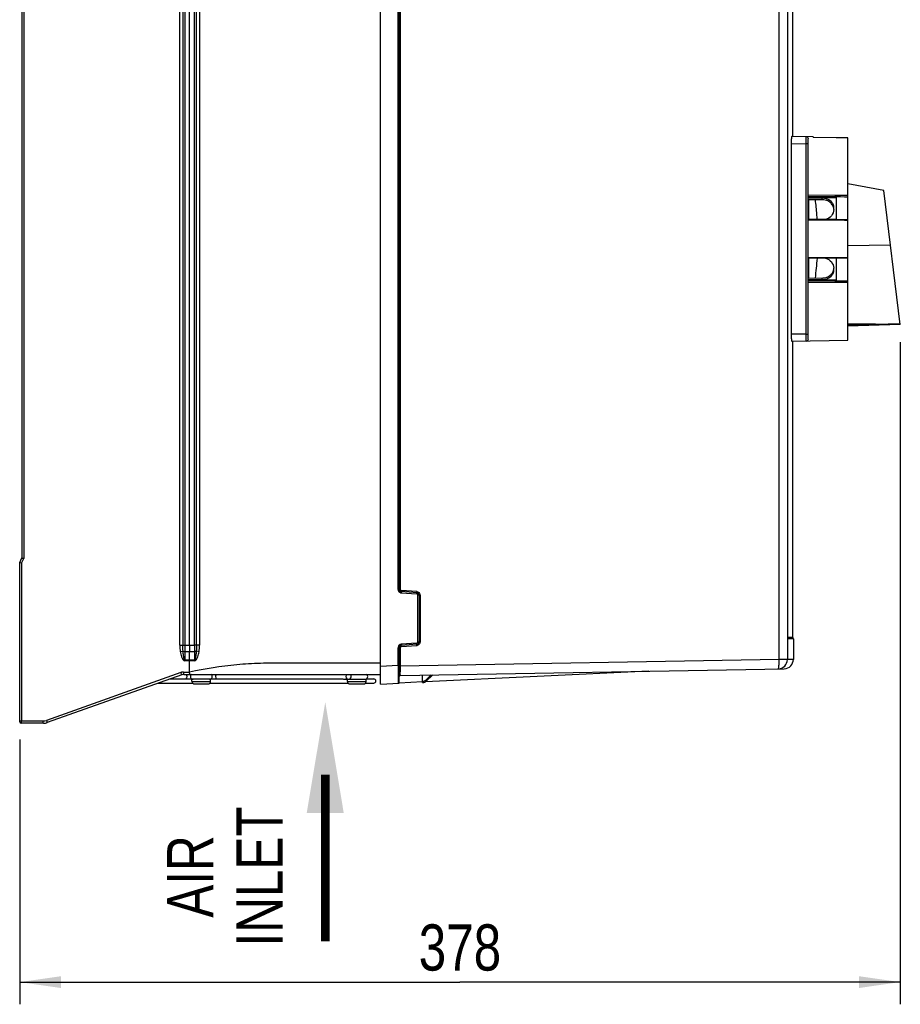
# Model space of a CAD drawing. Header units: inches. Extents: x 0 to 166, y 0 to 117.
# Tile 18 of 73: x 65 to 80, y 36 to 53. Entities that reach past the tile are written whole.
import ezdxf

# ---------------------------------------------------------------- set-up
doc = ezdxf.new("R2010")
doc.units = ezdxf.units.IN
doc.header["$LTSCALE"] = 9.105315
doc.header["$MEASUREMENT"] = 0
doc.layers.get('0').update_dxf_attribs({"linetype": 'CONTINUOUS'})
doc.styles.get("Standard").update_dxf_attribs({"font": 'txt', "width": 0.8})
doc.styles.add('TEXTSTYLE_5', font='txt', dxfattribs={"width": 0.8})
doc.dimstyles.new('DIMSTYLE_1', dxfattribs={"dimtxt": 0.78125, "dimasz": 0.7, "dimexe": 0.18, "dimexo": 0.0625, "dimgap": 0.09, "dimtad": 1, "dimdec": 0, "dimzin": 4, "dimdsep": 46, "dimtxsty": 'STANDARD', "dimblk": '_FILLED', "dimblk1": '_FILLED', "dimblk2": '_FILLED', "dimcen": 0.09, "dimadec": 0, "dimazin": 0, "dimtfac": 1, "dimtdec": 0, "dimtofl": 0, "dimtmove": 0, "dimatfit": 3, "dimldrblk": '_FILLED', "dimfxl": 1, "dimtolj": 1, "dimtzin": 4, "dimarcsym": 0})

# ---------------------------------------------------------------- blocks, each defined once
blk = doc.blocks.new('_FILLED')
at = {"color": 0, "linetype": 'BYBLOCK'}
blk.add_solid([(0, 0), (-1, 0.143), (-1, -0.143)], dxfattribs=at)
blk = doc.blocks.new('*D14')
at = {"color": 7, "linetype": 'CONTINUOUS'}
for p, q in [((80.278, 47.524), (80.278, 36.329)), ((65.389, 40.806), (65.389, 36.329)), ((65.389, 36.704), (72.833, 36.704)), ((80.278, 36.704), (72.833, 36.704))]:
    blk.add_line(p, q, dxfattribs=at)
at = {"color": 7, "linetype": 'CONTINUOUS', "xscale": 0.7, "yscale": 0.7, "zscale": 0.7, "rotation": 180}
blk.add_blockref('_FILLED', (65.389, 36.704), dxfattribs=at)
at = {"color": 7, "linetype": 'CONTINUOUS', "xscale": 0.7, "yscale": 0.7, "zscale": 0.7}
blk.add_blockref('_FILLED', (80.278, 36.704), dxfattribs=at)
at = {"color": 7, "linetype": 'CONTINUOUS', "insert": (72.833, 37.68), "char_height": 0.7812, "width": 1.875, "attachment_point": 2, "line_spacing_factor": 0.9}
blk.add_mtext('378', dxfattribs=at)
blk = doc.blocks.new('SYMBOL_0_BL1', base_point=(70.556, 39.418))
at = {"color": 7, "linetype": 'CONTINUOUS', "const_width": 0.15}
blk.add_lwpolyline([(70.556, 40.208), (70.556, 37.395)], dxfattribs=at)
at = {"color": 7, "linetype": 'CONTINUOUS'}
blk.add_solid([(70.868, 39.565), (70.556, 41.44), (70.243, 39.565)], dxfattribs=at)

msp = doc.modelspace()

# ---------------------------------------------------------------- linework, layer by layer
at = {"color": 7, "linetype": 'CONTINUOUS'}
for p, q in [((71.49, 41.743), (71.49, 71.494)), ((78.37, 70.729), (78.37, 42.157)), ((71.788, 43.343), (71.788, 69.81)), ((71.806, 69.81), (71.806, 43.343)), ((71.824, 69.81), (71.824, 43.343)), ((65.428, 69.268), (65.428, 43.874)), ((65.457, 69.275), (65.457, 43.867)), ((68.096, 42.399), (68.096, 69.089)), ((68.148, 69.089), (68.148, 42.399)), ((68.183, 69.089), (68.183, 42.399)), ((68.263, 42.399), (68.263, 69.089)), ((68.343, 42.399), (68.343, 69.089)), ((68.378, 42.399), (68.378, 69.09)), ((68.43, 69.09), (68.43, 42.399)), ((78.458, 61.827), (78.458, 50.998)), ((78.23, 42.157), (78.23, 55.697)), ((78.803, 50.992), (78.442, 50.999)), ((78.724, 47.58), (78.724, 50.955)), ((78.803, 50.992), (78.803, 50.983)), ((79.197, 50.977), (78.803, 50.983)), ((79.393, 50.973), (79.197, 50.977)), ((79.393, 47.553), (79.393, 50.973)), ((78.435, 50.881), (78.685, 50.876)), ((78.435, 50.881), (78.435, 47.655)), ((78.724, 50.876), (78.685, 50.876)), ((78.685, 47.659), (78.685, 50.876)), ((80.002, 50.084), (79.393, 50.197)), ((79.17, 50.001), (78.724, 50.004)), ((79.196, 49.976), (78.724, 49.979)), ((78.724, 49.969), (78.734, 49.969)), ((78.724, 49.963), (78.96, 49.961)), ((78.734, 49.969), (78.78, 49.968)), ((78.78, 49.968), (78.899, 49.968)), ((78.899, 49.968), (78.96, 49.967)), ((78.96, 49.967), (79.018, 49.967)), ((78.96, 49.93), (78.96, 49.961)), ((79.018, 49.967), (79.077, 49.967)), ((79.077, 49.967), (79.196, 49.966)), ((79.267, 50.001), (79.17, 50.001)), ((79.196, 49.976), (79.196, 49.594)), ((79.267, 49.976), (79.196, 49.976)), ((79.334, 50.001), (79.267, 50.001)), ((79.334, 49.975), (79.267, 49.976)), ((79.393, 50), (79.334, 50.001)), ((79.393, 49.975), (79.334, 49.975)), ((80.279, 47.822), (80.002, 50.084)), ((78.734, 49.929), (78.724, 49.929)), ((78.734, 49.597), (78.734, 49.932)), ((78.96, 49.93), (78.734, 49.929)), ((79.196, 49.594), (78.724, 49.597)), ((78.724, 49.59), (78.873, 49.589)), ((78.873, 49.589), (78.981, 49.588)), ((78.981, 49.588), (79.021, 49.588)), ((79.021, 49.588), (79.17, 49.587)), ((79.17, 49.587), (79.267, 49.587)), ((79.196, 49.594), (79.267, 49.594)), ((79.267, 49.594), (79.334, 49.593)), ((79.267, 49.587), (79.334, 49.586)), ((79.334, 49.593), (79.393, 49.593)), ((79.334, 49.586), (79.393, 49.586)), ((79.393, 49.157), (80.114, 49.169)), ((78.873, 48.946), (78.724, 48.946)), ((79.196, 48.941), (78.724, 48.939)), ((78.734, 48.604), (78.734, 48.939)), ((78.981, 48.947), (78.873, 48.946)), ((79.021, 48.947), (78.981, 48.947)), ((79.17, 48.948), (79.021, 48.947)), ((79.267, 48.949), (79.17, 48.948)), ((79.267, 48.942), (79.196, 48.941)), ((79.196, 48.941), (79.196, 48.559)), ((79.334, 48.949), (79.267, 48.949)), ((79.334, 48.942), (79.267, 48.942)), ((79.393, 48.949), (79.334, 48.949)), ((79.393, 48.942), (79.334, 48.942)), ((78.724, 48.607), (78.734, 48.607)), ((78.734, 48.607), (78.96, 48.605)), ((78.96, 48.574), (78.96, 48.605)), ((78.96, 48.574), (78.724, 48.573)), ((78.78, 48.567), (78.724, 48.567)), ((78.724, 48.557), (79.196, 48.559)), ((78.724, 48.531), (79.17, 48.534)), ((78.899, 48.567), (78.78, 48.567)), ((78.958, 48.568), (78.899, 48.567)), ((79.018, 48.568), (78.958, 48.568)), ((79.077, 48.568), (79.018, 48.568)), ((79.196, 48.569), (79.077, 48.568)), ((79.17, 48.534), (79.267, 48.534)), ((79.196, 48.559), (79.267, 48.56)), ((79.267, 48.56), (79.334, 48.56)), ((79.267, 48.534), (79.334, 48.535)), ((79.334, 48.56), (79.393, 48.56)), ((79.334, 48.535), (79.393, 48.535)), ((79.858, 47.826), (79.393, 47.826)), ((79.393, 47.815), (79.858, 47.826)), ((80.279, 47.822), (79.393, 47.791)), ((79.858, 47.826), (79.871, 47.826)), ((79.871, 47.826), (80.278, 47.836)), ((78.685, 47.659), (78.435, 47.655)), ((78.685, 47.659), (78.724, 47.659)), ((78.685, 47.65), (78.685, 47.659)), ((78.442, 47.537), (79.393, 47.553)), ((78.458, 47.537), (78.458, 42.534)), ((65.389, 43.795), (65.428, 43.874)), ((65.389, 41.108), (65.389, 43.795)), ((65.417, 43.788), (65.394, 43.794)), ((65.394, 43.794), (65.396, 43.793)), ((65.417, 43.788), (65.457, 43.867)), ((65.417, 43.788), (65.417, 41.118)), ((71.788, 43.343), (71.824, 43.343)), ((72.103, 43.306), (71.842, 43.324)), ((71.842, 43.285), (72.104, 43.266)), ((72.104, 43.286), (71.843, 43.304)), ((72.158, 43.247), (72.122, 43.247)), ((72.122, 42.454), (72.122, 43.247)), ((72.141, 43.247), (72.141, 42.454)), ((72.158, 43.247), (72.158, 42.454)), ((72.122, 42.454), (72.158, 42.454)), ((78.38, 42.538), (78.38, 42.538)), ((78.38, 42.534), (78.458, 42.534)), ((78.464, 42.522), (78.382, 42.522)), ((78.472, 42.509), (78.384, 42.509)), ((78.472, 42.509), (78.472, 42.158)), ((68.096, 42.399), (68.343, 42.399)), ((68.104, 42.29), (68.151, 42.298)), ((68.183, 42.294), (68.263, 42.294)), ((68.183, 42.294), (68.183, 42.149)), ((68.263, 42.399), (68.263, 42.294)), ((68.263, 42.294), (68.343, 42.293)), ((68.343, 42.399), (68.343, 42.293)), ((68.343, 42.293), (68.343, 42.149)), ((68.422, 42.289), (68.374, 42.298)), ((68.43, 42.399), (68.378, 42.399)), ((71.824, 42.357), (71.788, 42.357)), ((71.788, 42.054), (71.788, 42.357)), ((71.806, 41.778), (71.806, 42.357)), ((71.825, 42.391), (71.824, 42.045)), ((72.104, 42.434), (71.842, 42.416)), ((71.842, 42.377), (72.103, 42.395)), ((72.104, 42.415), (71.843, 42.396)), ((68.183, 42.149), (68.343, 42.149)), ((68.343, 42.134), (68.183, 42.134)), ((68.263, 42.134), (68.263, 42.149)), ((68.263, 41.945), (68.263, 42.134)), ((68.343, 42.134), (68.343, 42.149)), ((78.23, 42.157), (71.824, 42.045)), ((78.471, 42.158), (78.23, 42.157)), ((78.472, 42.158), (78.472, 42.158)), ((68.16, 41.945), (68.263, 41.945)), ((71.49, 42.094), (71.483, 42.094)), ((71.788, 42.054), (71.49, 42.038)), ((71.788, 42.054), (71.806, 42.054)), ((71.788, 42.054), (71.788, 42.028)), ((71.788, 42.028), (71.788, 41.977)), ((71.788, 41.977), (71.788, 41.953)), ((71.788, 41.953), (71.788, 41.845)), ((71.806, 42.045), (71.824, 42.045)), ((71.826, 41.888), (78.317, 42.001)), ((76.028, 41.958), (72.251, 41.781)), ((75.31, 41.925), (75.31, 41.949)), ((68.114, 41.937), (65.841, 41.127)), ((68.129, 41.9), (65.855, 41.09)), ((67.931, 41.829), (68.302, 41.829)), ((68.125, 41.908), (68.117, 41.93)), ((68.162, 41.905), (71.49, 41.905)), ((68.617, 41.823), (68.302, 41.823)), ((68.302, 41.783), (68.302, 41.823)), ((68.302, 41.783), (68.617, 41.783)), ((68.617, 41.829), (70.851, 41.829)), ((68.617, 41.783), (68.617, 41.823)), ((70.88, 41.823), (71.245, 41.823)), ((70.912, 41.839), (70.91, 41.844)), ((70.93, 41.783), (70.93, 41.823)), ((70.93, 41.783), (71.245, 41.783)), ((70.981, 41.897), (70.977, 41.898)), ((71.245, 41.783), (71.245, 41.823)), ((71.25, 41.829), (71.377, 41.829)), ((71.788, 41.845), (71.788, 41.842)), ((72.199, 41.778), (71.806, 41.76)), ((72.2, 41.768), (72.202, 41.895)), ((72.209, 41.787), (72.2, 41.787)), ((72.242, 41.802), (72.243, 41.805)), ((72.348, 41.897), (72.249, 41.804)), ((72.376, 41.898), (72.262, 41.789)), ((67.732, 41.758), (68.312, 41.758)), ((68.342, 41.744), (68.578, 41.744)), ((68.608, 41.758), (70.94, 41.758)), ((70.97, 41.744), (71.206, 41.744)), ((71.236, 41.758), (71.377, 41.758)), ((71.49, 41.743), (71.806, 41.76)), ((72.2, 41.768), (72.209, 41.768)), ((65.389, 41.118), (65.788, 41.118)), ((65.789, 41.079), (65.418, 41.079)), ((65.855, 41.09), (65.856, 41.09))]:
    msp.add_line(p, q, dxfattribs=at)
for points in [[(78.38, 42.538), (78.38, 63.2), (78.38, 63.203), (78.381, 63.206), (78.381, 63.209), (78.381, 63.211), (78.381, 63.214), (78.381, 63.216), (78.381, 63.217), (78.382, 63.219), (78.382, 63.219)], [(78.382, 42.516), (78.382, 42.516), (78.382, 42.517), (78.382, 42.518), (78.381, 42.52), (78.381, 42.522), (78.381, 42.525), (78.381, 42.528), (78.381, 42.531), (78.38, 42.535), (78.38, 42.538)], [(78.384, 42.509), (78.384, 42.51), (78.384, 42.512), (78.383, 42.514), (78.383, 42.515), (78.382, 42.517)]]:
    msp.add_lwpolyline(points, dxfattribs=at)
for centre, radius, start, end in [((78.685, 50.955), 0.0394, 0, 89), ((72.325, 50.988), 6.361, 358.9947, 359.3583), ((78.961, 49.716), 0.214, 83.4305, 90.2946), ((78.976, 49.743), 0.183, 39.6835, 47.4124), ((78.979, 49.777), 0.178, 355.2713, 15.7967), ((78.979, 48.759), 0.178, 344.2037, 4.7286), ((78.961, 48.82), 0.214, 269.7054, 276.5698), ((78.976, 48.792), 0.183, 312.5882, 320.3172), ((78.685, 47.58), 0.0394, 271, 360), ((71.846, 43.343), 0.0394, 180, 266), ((71.847, 43.343), 0.0585, 255.8262, 265.9479), ((72.101, 43.247), 0.0394, 0, 86), ((72.099, 43.247), 0.0589, 0.0466, 9.5219), ((72.101, 42.454), 0.0394, 274, 360), ((78.491, 42.522), 0.11, 174.5885, 175.9943), ((78.473, 42.534), 0.015, 180, 236.5453), ((78.456, 42.509), 0.0157, 0, 56.5447), ((95.697, 42.34), 27.514, 179.8758, 180.0961), ((71.846, 42.357), 0.0583, 169.7657, 179.9404), ((71.846, 42.357), 0.0394, 94, 180), ((72.098, 42.461), 0.0662, 274.3246, 281.045), ((66.38, 42.134), 1.803, 359.9953, 0.4997), ((78.212, 42.157), 0.157, 270.9997, 0.0006), ((76.881, 42.134), 1.349, 0.1151, 0.9863), ((78.314, 42.159), 0.157, 270.9988, 359.9038), ((84.922, 42.031), 13.099, 179.9357, 180.2784), ((77.626, 41.998), 5.803, 180.3049, 180.4738), ((69.333, 42.371), 1.294, 199.5852, 199.888), ((68.142, 41.904), 0.0391, 116.3708, 130.3501), ((68.144, 41.901), 0.0428, 109.5331, 116.376), ((68.364, 42.003), 0.257, 201.5373, 202.4283), ((68.32, 41.868), 0.0453, 124.3012, 270), ((68.342, 41.783), 0.0394, 180, 270), ((68.578, 41.783), 0.0394, 270, 360), ((68.6, 41.868), 0.0453, 270, 55.6988), ((70.948, 41.868), 0.0453, 124.3012, 232.2262), ((70.97, 41.783), 0.0394, 180, 270), ((70.949, 41.868), 0.045, 349.18, 359.9358), ((71.206, 41.783), 0.0394, 270, 360), ((71.228, 41.868), 0.0453, 270, 55.6988), ((71.377, 41.793), 0.0354, 270, 90), ((71.787, 41.778), 0.0197, 273.0114, 359.9992), ((71.826, 41.868), 0.0197, 91, 180), ((72.208, 41.847), 0.0787, 270.9992, 313.4977), ((67.041, 41.118), 1.623, 180.0008, 180.242), ((65.788, 41.275), 0.157, 270.0006, 289.5989), ((65.418, 41.108), 0.0295, 180, 270), ((65.79, 41.276), 0.197, 270.0064, 289.5313)]:
    msp.add_arc(centre, radius, start, end, dxfattribs=at)
for points, knots in [([(78.442, 50.999), (78.439, 50.999), (78.441, 50.981), (78.436, 50.962), (78.436, 50.923), (78.435, 50.896), (78.435, 50.881)], [0, 0, 0, 0, 0.078271, 0.294645, 0.6181, 1, 1, 1, 1]), ([(78.686, 50.917), (78.686, 50.927), (78.686, 50.945), (78.687, 50.972), (78.684, 50.983), (78.687, 50.994), (78.685, 50.994)], [0, 0, 0, 0, 0.40515, 0.72475, 0.92925, 1, 1, 1, 1]), ([(78.874, 49.596), (78.872, 49.625), (78.864, 49.736), (78.853, 49.848), (78.844, 49.93)], [0, 0, 0, 0, 0.257249, 1, 1, 1, 1]), ([(79.156, 49.762), (79.153, 49.725), (79.122, 49.649), (79.053, 49.606), (79.016, 49.595)], [0, 0, 0, 0, 0.493804, 1, 1, 1, 1]), ([(79.016, 48.94), (79.053, 48.93), (79.122, 48.886), (79.153, 48.811), (79.156, 48.773)], [0, 0, 0, 0, 0.506196, 1, 1, 1, 1]), ([(78.435, 47.655), (78.435, 47.64), (78.436, 47.613), (78.436, 47.573), (78.441, 47.555), (78.439, 47.537), (78.442, 47.537)], [0, 0, 0, 0, 0.381894, 0.705375, 0.921729, 1, 1, 1, 1]), ([(78.685, 47.541), (78.688, 47.541), (78.683, 47.558), (78.688, 47.574), (78.685, 47.611), (78.686, 47.636), (78.685, 47.65)], [0, 0, 0, 0, 0.075029, 0.288894, 0.61214, 1, 1, 1, 1]), ([(65.428, 43.874), (65.428, 43.872), (65.441, 43.874), (65.445, 43.87), (65.451, 43.868)], [0, 0, 0, 0, 0.250451, 1, 1, 1, 1]), ([(71.842, 43.324), (71.837, 43.324), (71.828, 43.325), (71.826, 43.337), (71.828, 43.34)], [0, 0, 0, 0, 0.537854, 1, 1, 1, 1]), ([(71.842, 43.324), (71.842, 43.32), (71.843, 43.316), (71.84, 43.307), (71.842, 43.307)], [0, 0, 0, 0, 0.642023, 1, 1, 1, 1]), ([(71.843, 43.304), (71.844, 43.304), (71.842, 43.296), (71.843, 43.293), (71.842, 43.289)], [0, 0, 0, 0, 0.250649, 1, 1, 1, 1]), ([(72.103, 43.306), (72.103, 43.303), (72.103, 43.298), (72.103, 43.294), (72.103, 43.287), (72.104, 43.29), (72.104, 43.291)], [0, 0, 0, 0, 0.356182, 0.69284, 0.872335, 1, 1, 1, 1]), ([(72.104, 43.266), (72.104, 43.27), (72.103, 43.274), (72.107, 43.283), (72.105, 43.283)], [0, 0, 0, 0, 0.643832, 1, 1, 1, 1]), ([(72.105, 43.283), (72.104, 43.283), (72.104, 43.282), (72.104, 43.281), (72.104, 43.281)], [0, 0, 0, 0, 0.241218, 1, 1, 1, 1]), ([(72.104, 43.266), (72.108, 43.266), (72.118, 43.265), (72.119, 43.254), (72.117, 43.251)], [0, 0, 0, 0, 0.5384, 1, 1, 1, 1]), ([(72.122, 42.454), (72.122, 42.45), (72.122, 42.44), (72.111, 42.438), (72.108, 42.44)], [0, 0, 0, 0, 0.539018, 1, 1, 1, 1]), ([(78.384, 42.509), (78.382, 42.509), (78.381, 42.519), (78.381, 42.524), (78.381, 42.53)], [0, 0, 0, 0, 0.269227, 1, 1, 1, 1]), ([(68.104, 42.29), (68.109, 42.26), (68.121, 42.208), (68.154, 42.134), (68.183, 42.134)], [0, 0, 0, 0, 0.511959, 1, 1, 1, 1]), ([(68.183, 42.149), (68.171, 42.154), (68.166, 42.186), (68.156, 42.233), (68.153, 42.273), (68.151, 42.298)], [0, 0, 0, 0, 0.247539, 0.49858, 1, 1, 1, 1]), ([(68.151, 42.298), (68.153, 42.298), (68.162, 42.294), (68.172, 42.294), (68.18, 42.295)], [0, 0, 0, 0, 0.19385, 1, 1, 1, 1]), ([(68.374, 42.298), (68.372, 42.272), (68.369, 42.232), (68.359, 42.187), (68.355, 42.153), (68.343, 42.149)], [0, 0, 0, 0, 0.500154, 0.749072, 1, 1, 1, 1]), ([(68.343, 42.134), (68.372, 42.135), (68.404, 42.207), (68.416, 42.259), (68.422, 42.289)], [0, 0, 0, 0, 0.488169, 1, 1, 1, 1]), ([(68.374, 42.298), (68.373, 42.297), (68.364, 42.294), (68.354, 42.293), (68.346, 42.294)], [0, 0, 0, 0, 0.194909, 1, 1, 1, 1]), ([(68.378, 42.399), (68.376, 42.399), (68.366, 42.398), (68.356, 42.398), (68.348, 42.399)], [0, 0, 0, 0, 0.158476, 1, 1, 1, 1]), ([(71.842, 42.377), (71.837, 42.376), (71.828, 42.375), (71.826, 42.364), (71.828, 42.361)], [0, 0, 0, 0, 0.53791, 1, 1, 1, 1]), ([(71.842, 42.416), (71.843, 42.412), (71.843, 42.409), (71.843, 42.398), (71.843, 42.401), (71.843, 42.402)], [0, 0, 0, 0, 0.695248, 0.872698, 1, 1, 1, 1]), ([(72.103, 42.395), (72.103, 42.397), (72.103, 42.402), (72.103, 42.406), (72.103, 42.413), (72.104, 42.41), (72.104, 42.409)], [0, 0, 0, 0, 0.354847, 0.690654, 0.868336, 1, 1, 1, 1]), ([(72.104, 42.415), (72.106, 42.415), (72.103, 42.423), (72.104, 42.426), (72.104, 42.43)], [0, 0, 0, 0, 0.250665, 1, 1, 1, 1]), ([(78.225, 42.032), (78.226, 42.039), (78.23, 42.074), (78.23, 42.109), (78.23, 42.137)], [0, 0, 0, 0, 0.202849, 1, 1, 1, 1]), ([(68.16, 41.945), (68.16, 41.94), (68.161, 41.927), (68.16, 41.914), (68.161, 41.906)], [0, 0, 0, 0, 0.346342, 1, 1, 1, 1]), ([(68.262, 41.905), (68.266, 41.905), (68.262, 41.927), (68.263, 41.936), (68.263, 41.945)], [0, 0, 0, 0, 0.29418, 1, 1, 1, 1]), ([(71.483, 42.094), (71.213, 42.094), (70.674, 42.095), (70.001, 42.094), (69.462, 42.096), (68.925, 42.064), (68.525, 42.001), (68.263, 41.945)], [0, 0, 0, 0, 0.250305, 0.500609, 0.625759, 0.750823, 1, 1, 1, 1]), ([(71.826, 41.888), (71.824, 41.888), (71.826, 41.897), (71.824, 41.906), (71.825, 41.927), (71.824, 41.941), (71.824, 41.95)], [0, 0, 0, 0, 0.067039, 0.263201, 0.579652, 1, 1, 1, 1]), ([(78.215, 42), (78.218, 42), (78.222, 42.015), (78.224, 42.024), (78.225, 42.032)], [0, 0, 0, 0, 0.291616, 1, 1, 1, 1]), ([(68.129, 41.9), (68.128, 41.9), (68.128, 41.902), (68.127, 41.903), (68.126, 41.905)], [0, 0, 0, 0, 0.269679, 1, 1, 1, 1]), ([(70.909, 41.892), (70.91, 41.894), (70.911, 41.897), (70.915, 41.898), (70.917, 41.898)], [0, 0, 0, 0, 0.527854, 1, 1, 1, 1]), ([(70.987, 41.845), (70.989, 41.847), (70.991, 41.852), (70.992, 41.857), (70.993, 41.86)], [0, 0, 0, 0, 0.500152, 1, 1, 1, 1]), ([(71.788, 41.842), (71.788, 41.832), (71.788, 41.804), (71.788, 41.777), (71.788, 41.76)], [0, 0, 0, 0, 0.387823, 1, 1, 1, 1]), ([(72.209, 41.787), (72.21, 41.783), (72.21, 41.78), (72.21, 41.769), (72.209, 41.772), (72.209, 41.773)], [0, 0, 0, 0, 0.698419, 0.878279, 1, 1, 1, 1]), ([(72.237, 41.795), (72.238, 41.796), (72.24, 41.798), (72.241, 41.8), (72.242, 41.802)], [0, 0, 0, 0, 0.482023, 1, 1, 1, 1]), ([(72.262, 41.789), (72.263, 41.79), (72.255, 41.794), (72.254, 41.798), (72.252, 41.801)], [0, 0, 0, 0, 0.248001, 1, 1, 1, 1]), ([(65.418, 41.079), (65.415, 41.079), (65.421, 41.096), (65.418, 41.103), (65.417, 41.111)], [0, 0, 0, 0, 0.28305, 1, 1, 1, 1]), ([(65.789, 41.079), (65.788, 41.079), (65.789, 41.085), (65.787, 41.095), (65.788, 41.109), (65.788, 41.118)], [0, 0, 0, 0, 0.077146, 0.293625, 1, 1, 1, 1]), ([(65.841, 41.127), (65.844, 41.118), (65.847, 41.105), (65.853, 41.096), (65.854, 41.09), (65.855, 41.09)], [0, 0, 0, 0, 0.702174, 0.919797, 1, 1, 1, 1])]:
    msp.add_open_spline(points, degree=3, knots=knots, dxfattribs=at)
for points in [[(78.96, 49.961), (78.986, 49.961), (79.011, 49.956), (79.035, 49.947)], [(79.035, 49.947), (79.059, 49.938), (79.081, 49.925), (79.099, 49.908)], [(79.035, 49.917), (79.019, 49.923), (79.003, 49.927), (78.986, 49.928)], [(79.099, 49.878), (79.081, 49.895), (79.059, 49.908), (79.035, 49.917)], [(79.099, 49.908), (79.123, 49.886), (79.141, 49.856), (79.15, 49.825)], [(79.15, 49.796), (79.144, 49.819), (79.132, 49.841), (79.116, 49.86)], [(78.872, 48.939), (78.863, 48.828), (78.851, 48.716), (78.838, 48.605)], [(78.986, 48.607), (79.003, 48.609), (79.019, 48.613), (79.035, 48.619)], [(79.035, 48.619), (79.059, 48.627), (79.081, 48.641), (79.099, 48.658)], [(79.099, 48.628), (79.081, 48.61), (79.059, 48.597), (79.035, 48.588)], [(79.15, 48.71), (79.141, 48.679), (79.123, 48.65), (79.099, 48.628)], [(79.116, 48.675), (79.137, 48.7), (79.151, 48.732), (79.155, 48.763)], [(79.035, 48.588), (79.011, 48.579), (78.986, 48.574), (78.96, 48.574)], [(71.788, 43.343), (71.788, 43.331), (71.792, 43.317), (71.8, 43.307)], [(71.8, 43.307), (71.808, 43.297), (71.82, 43.289), (71.832, 43.286)], [(72.103, 43.306), (72.116, 43.305), (72.13, 43.299), (72.139, 43.29)], [(72.139, 43.29), (72.149, 43.282), (72.155, 43.269), (72.157, 43.256)], [(72.158, 42.454), (72.158, 42.442), (72.154, 42.429), (72.147, 42.42)], [(68.096, 42.399), (68.095, 42.363), (68.097, 42.326), (68.104, 42.29)], [(68.151, 42.298), (68.148, 42.332), (68.148, 42.366), (68.148, 42.399)], [(68.263, 42.149), (68.262, 42.197), (68.263, 42.246), (68.263, 42.294)], [(68.378, 42.399), (68.378, 42.365), (68.377, 42.331), (68.374, 42.298)], [(68.422, 42.289), (68.428, 42.325), (68.43, 42.362), (68.43, 42.399)], [(71.807, 42.401), (71.798, 42.392), (71.791, 42.38), (71.788, 42.367)], [(71.842, 42.416), (71.83, 42.415), (71.817, 42.41), (71.807, 42.401)], [(72.147, 42.42), (72.139, 42.408), (72.125, 42.399), (72.111, 42.396)], [(68.16, 41.945), (68.15, 41.945), (68.139, 41.945), (68.129, 41.941)], [(68.162, 41.905), (68.151, 41.905), (68.14, 41.905), (68.131, 41.899)], [(68.163, 41.905), (68.153, 41.905), (68.14, 41.905), (68.132, 41.898)], [(68.206, 41.829), (68.216, 41.838), (68.219, 41.854), (68.219, 41.868)], [(68.219, 41.868), (68.219, 41.881), (68.216, 41.896), (68.208, 41.906)], [(68.711, 41.906), (68.703, 41.896), (68.7, 41.881), (68.7, 41.868)], [(68.7, 41.868), (68.7, 41.854), (68.703, 41.838), (68.713, 41.829)], [(70.851, 41.828), (70.861, 41.829), (70.87, 41.823), (70.88, 41.823)], [(70.931, 41.823), (70.923, 41.823), (70.915, 41.831), (70.912, 41.839)], [(70.964, 41.825), (70.973, 41.829), (70.982, 41.836), (70.987, 41.845)], [(70.994, 41.868), (70.994, 41.879), (70.991, 41.894), (70.981, 41.897)], [(72.209, 41.787), (72.218, 41.788), (72.23, 41.788), (72.237, 41.795)]]:
    msp.add_open_spline(points, degree=3, dxfattribs=at)

# ---------------------------------------------------------------- block references
msp.add_blockref('SYMBOL_0_BL1', (70.556, 39.418), dxfattribs=at)

# ---------------------------------------------------------------- texts
at = {"color": 7, "linetype": 'CONTINUOUS', "insert": (67.882, 38.49), "char_height": 0.7812, "width": 2.57812, "attachment_point": 2, "rotation": 90, "line_spacing_factor": 0.9, "style": 'TEXTSTYLE_5'}
msp.add_mtext('AIR \\PINLET', dxfattribs=at)

# ---------------------------------------------------------------- dimensions: what is measured, and where the dimension line sits
at = {"color": 7, "linetype": 'CONTINUOUS'}
dim = msp.add_linear_dim(base=(80.278, 36.704), p1=(65.389, 40.806), p2=(80.278, 47.524), dimstyle='DIMSTYLE_1', dxfattribs=at)
dim.commit()
dim.dimension.update_dxf_attribs({"geometry": '*D14', "text_midpoint": (71.896, 37.29), "dimtype": 160})

doc.saveas('drawing.dxf')
